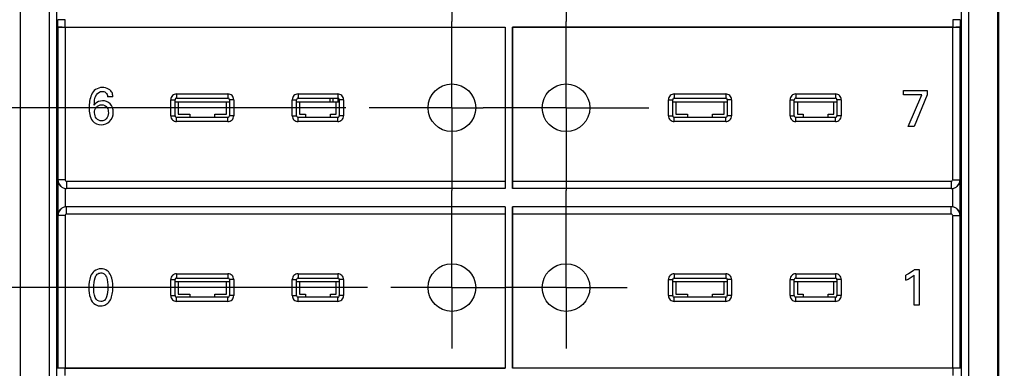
# Model space of a CAD drawing. Header units: inches. Extents: x 0 to 34, y 0 to 22.
# Tile 7 of 63: x 10.8 to 13.4, y 11.3 to 12.2. Entities that reach past the tile are written whole.
import ezdxf

# ---------------------------------------------------------------- set-up
doc = ezdxf.new("R2010")
doc.units = ezdxf.units.IN
doc.header["$LTSCALE"] = 1.87
doc.header["$MEASUREMENT"] = 0
doc.linetypes.add('CENTER', pattern=[0.6, 0.375, -0.075, 0.075, -0.075])
doc.layers.get('0').update_dxf_attribs({"linetype": 'CONTINUOUS'})
for name, color, linetype in [('02___PRT_ALL_AXES', 7, 'CONTINUOUS'), ('DATUMCURVES', 7, 'CONTINUOUS'), ('DIMENSIONS', 7, 'CONTINUOUS')]:
    doc.layers.add(name, color=color, linetype=linetype)
doc.styles.get("Standard").update_dxf_attribs({"font": 'txt', "width": 0.8})
doc.dimstyles.new('DIMSTYLE_2', dxfattribs={"dimtxt": 0.125, "dimasz": 0.18, "dimexe": 0.125, "dimexo": 0.0625, "dimgap": 0.03125, "dimtad": 0, "dimtih": 1, "dimtoh": 1, "dimzin": 0, "dimdsep": 46, "dimtxsty": 'STANDARD', "dimblk": '_FILLED', "dimblk1": '_FILLED', "dimblk2": '_FILLED', "dimcen": 0.09, "dimazin": 0, "dimtp": 0.01, "dimtm": 0.01, "dimtfac": 1, "dimtofl": 0, "dimtmove": 0, "dimatfit": 3, "dimldrblk": '_FILLED', "dimfxl": 1, "dimtolj": 1, "dimtzin": 0, "dimarcsym": 0})

# ---------------------------------------------------------------- blocks, each defined once
blk = doc.blocks.new('*D19')
at = {"layer": 'DIMENSIONS', "color": 2, "linetype": 'CONTINUOUS'}
blk.add_line((11.6718, 12.0033), (9.8999, 12.0033), dxfattribs=at)
at = {"layer": 'DIMENSIONS', "color": 2, "linetype": 'CONTINUOUS', "insert": (9.8374, 12.0658), "char_height": 0.125, "width": 1.325, "attachment_point": 3, "line_spacing_factor": 0.9}
blk.add_mtext('90.61{\\ftxt.shx;\\W1.000000;\\H0.125000; }[3.567]', dxfattribs=at)
blk = doc.blocks.new('_FILLED')
at = {"color": 0, "linetype": 'BYBLOCK'}
blk.add_solid([(0, 0), (-1, 0.174), (-1, -0.174)], dxfattribs=at)
blk = doc.blocks.new('*D20')
at = {"layer": 'DIMENSIONS', "color": 2, "linetype": 'CONTINUOUS'}
blk.add_line((11.7299, 11.5197), (9.8999, 11.5197), dxfattribs=at)
at = {"layer": 'DIMENSIONS', "color": 2, "linetype": 'CONTINUOUS', "insert": (9.8374, 11.5822), "char_height": 0.125, "width": 1.425, "attachment_point": 3, "line_spacing_factor": 0.9}
blk.add_mtext('102.89{\\ftxt.shx;\\W1.000000;\\H0.125000; }[4.051]', dxfattribs=at)
blk = doc.blocks.new('*D21')
at = {"layer": 'DIMENSIONS', "color": 2, "linetype": 'CONTINUOUS'}
blk.add_line((11.7299, 11.0656), (9.8999, 11.0656), dxfattribs=at)
at = {"layer": 'DIMENSIONS', "color": 2, "linetype": 'CONTINUOUS', "insert": (9.8374, 11.1281), "char_height": 0.125, "width": 1.425, "attachment_point": 3, "line_spacing_factor": 0.9}
blk.add_mtext('114.43{\\ftxt.shx;\\W1.000000;\\H0.125000; }[4.505]', dxfattribs=at)
blk = doc.blocks.new('*D22')
at = {"layer": 'DIMENSIONS', "color": 2, "linetype": 'CONTINUOUS'}
blk.add_line((11.7299, 10.6114), (9.8999, 10.6114), dxfattribs=at)
at = {"layer": 'DIMENSIONS', "color": 2, "linetype": 'CONTINUOUS', "insert": (9.8374, 10.6739), "char_height": 0.125, "width": 1.425, "attachment_point": 3, "line_spacing_factor": 0.9}
blk.add_mtext('125.96{\\ftxt.shx;\\W1.000000;\\H0.125000; }[4.959]', dxfattribs=at)
blk = doc.blocks.new('*D23')
at = {"layer": 'DIMENSIONS', "color": 2, "linetype": 'CONTINUOUS'}
blk.add_line((11.7299, 10.1572), (9.8999, 10.1572), dxfattribs=at)
at = {"layer": 'DIMENSIONS', "color": 2, "linetype": 'CONTINUOUS', "insert": (9.8374, 10.2197), "char_height": 0.125, "width": 1.425, "attachment_point": 3, "line_spacing_factor": 0.9}
blk.add_mtext('137.50{\\ftxt.shx;\\W1.000000;\\H0.125000; }[5.413]', dxfattribs=at)
blk = doc.blocks.new('*D24')
at = {"layer": 'DIMENSIONS', "color": 2, "linetype": 'CONTINUOUS'}
blk.add_line((11.1453, 9.3501), (9.8999, 9.3501), dxfattribs=at)
at = {"layer": 'DIMENSIONS', "color": 2, "linetype": 'CONTINUOUS', "insert": (9.8374, 9.4126), "char_height": 0.125, "width": 1.425, "attachment_point": 3, "line_spacing_factor": 0.9}
blk.add_mtext('158.00{\\ftxt.shx;\\W1.000000;\\H0.125000; }[6.220]', dxfattribs=at)
blk = doc.blocks.new('*D25')
at = {"layer": 'DIMENSIONS', "color": 2, "linetype": 'CONTINUOUS'}
blk.add_line((11.3149, 9.0656), (9.8999, 9.0656), dxfattribs=at)
at = {"layer": 'DIMENSIONS', "color": 2, "linetype": 'CONTINUOUS', "insert": (9.8374, 9.1281), "char_height": 0.125, "width": 1.425, "attachment_point": 3, "line_spacing_factor": 0.9}
blk.add_mtext('165.23{\\ftxt.shx;\\W1.000000;\\H0.125000; }[6.505]', dxfattribs=at)
blk = doc.blocks.new('*D29')
at = {"layer": 'DIMENSIONS', "color": 2, "linetype": 'CONTINUOUS'}
blk.add_line((13.4163, 9.3233), (14.3207, 9.3233), dxfattribs=at)
at = {"layer": 'DIMENSIONS', "color": 2, "linetype": 'CONTINUOUS', "insert": (14.3832, 9.3858), "char_height": 0.125, "width": 1.725, "attachment_point": 1, "line_spacing_factor": 0.9}
blk.add_mtext('2X 158.68{\\ftxt.shx;\\W1.000000;\\H0.125000; }[6.247]', dxfattribs=at)

msp = doc.modelspace()

# ---------------------------------------------------------------- linework, layer by layer
at = {"color": 7, "linetype": 'CONTINUOUS'}
for p, q in [((10.7959, 15.9052), (10.7959, 10.0391)), ((13.4247, 10.0391), (13.4247, 15.9052)), ((13.4275, 10.0391), (13.4275, 15.9052)), ((10.8735, 13.457), (10.8735, 10.0641)), ((10.8932, 13.457), (10.8932, 10.0641)), ((13.3274, 10.0641), (13.3274, 13.457)), ((13.3471, 10.0641), (13.3471, 13.457)), ((10.8967, 12.2398), (10.8972, 12.2403)), ((10.8967, 12.2211), (10.8967, 12.2398)), ((10.9164, 12.2206), (10.9164, 12.2403)), ((13.3042, 12.2403), (13.3042, 12.2206)), ((13.3234, 12.2403), (13.3239, 12.2398)), ((13.3239, 12.2398), (13.3239, 12.2211)), ((10.8972, 12.2206), (10.8967, 12.2211)), ((10.8972, 12.2206), (10.8972, 11.8097)), ((10.9164, 12.2206), (12.1005, 12.2206)), ((10.9169, 12.2201), (10.9169, 11.8097)), ((10.9169, 12.2201), (12.1, 12.2201)), ((12.1, 12.2201), (12.1005, 12.2206)), ((12.1, 12.2201), (12.1, 11.8058)), ((12.1005, 12.2206), (12.1005, 11.7861)), ((12.1202, 12.2206), (13.3042, 12.2206)), ((12.1207, 12.2201), (12.1202, 12.2206)), ((12.1202, 11.7861), (12.1202, 12.2206)), ((13.3037, 12.2201), (12.1207, 12.2201)), ((12.1207, 11.8058), (12.1207, 12.2201)), ((13.3037, 11.8097), (13.3037, 12.2201)), ((13.3239, 12.2211), (13.3234, 12.2206)), ((13.3234, 11.8097), (13.3234, 12.2206)), ((11.2009, 11.9816), (11.2009, 12.0251)), ((11.2009, 12.0251), (11.2124, 12.0251)), ((11.2124, 11.9816), (11.2124, 12.0251)), ((11.2163, 12.0406), (11.2163, 12.0291)), ((11.2163, 12.0406), (11.3547, 12.0406)), ((11.2163, 12.0291), (11.3547, 12.0291)), ((11.3547, 12.0406), (11.3547, 12.0291)), ((11.3702, 12.0251), (11.3587, 12.0251)), ((11.3587, 12.0251), (11.3587, 11.9816)), ((11.3702, 12.0251), (11.3702, 11.9816)), ((11.5276, 12.0251), (11.5391, 12.0251)), ((11.5276, 11.9816), (11.5276, 12.0251)), ((11.5391, 11.9816), (11.5391, 12.0251)), ((11.5431, 12.0406), (11.65, 12.0406)), ((11.5431, 12.0406), (11.5431, 12.0291)), ((11.5431, 12.0291), (11.65, 12.0291)), ((11.6294, 12.0193), (11.6294, 12.0291)), ((11.6378, 12.0193), (11.6378, 12.0291)), ((11.6499, 12.0291), (11.6499, 12.0193)), ((11.65, 12.0406), (11.65, 12.0291)), ((11.6654, 12.0251), (11.6539, 12.0251)), ((11.6539, 12.0251), (11.6539, 11.9816)), ((11.6654, 12.0251), (11.6654, 11.9816)), ((12.5394, 12.0251), (12.5509, 12.0251)), ((12.5394, 11.9816), (12.5394, 12.0251)), ((12.5509, 11.9816), (12.5509, 12.0251)), ((12.5549, 12.0406), (12.6933, 12.0406)), ((12.5549, 12.0406), (12.5549, 12.0291)), ((12.5549, 12.0291), (12.6933, 12.0291)), ((12.6933, 12.0406), (12.6933, 12.0291)), ((12.7087, 12.0251), (12.6972, 12.0251)), ((12.6972, 12.0251), (12.6972, 11.9816)), ((12.7087, 12.0251), (12.7087, 11.9816)), ((12.8662, 12.0251), (12.8777, 12.0251)), ((12.8662, 11.9816), (12.8662, 12.0251)), ((12.8777, 11.9816), (12.8777, 12.0251)), ((12.8817, 12.0406), (12.9886, 12.0406)), ((12.8817, 12.0406), (12.8817, 12.0291)), ((12.8817, 12.0291), (12.9886, 12.0291)), ((12.9886, 12.0406), (12.9886, 12.0291)), ((13.004, 12.0251), (12.9925, 12.0251)), ((12.9925, 12.0251), (12.9925, 11.9816)), ((13.004, 12.0251), (13.004, 11.9816)), ((11.2124, 12.0193), (11.3587, 12.0193)), ((11.2205, 12.0193), (11.2205, 11.9858)), ((11.3505, 11.9858), (11.3505, 12.0193)), ((11.5391, 12.0193), (11.6539, 12.0193)), ((11.5473, 12.0193), (11.5473, 11.9858)), ((11.6457, 11.9858), (11.6457, 12.0193)), ((12.5509, 12.0193), (12.6972, 12.0193)), ((12.5591, 12.0193), (12.5591, 11.9858)), ((12.689, 11.9858), (12.689, 12.0193)), ((12.8777, 12.0193), (12.9925, 12.0193)), ((12.8859, 12.0193), (12.8859, 11.9858)), ((12.9843, 11.9858), (12.9843, 12.0193)), ((11.2009, 11.9816), (11.2124, 11.9816)), ((11.2163, 11.9661), (11.2163, 11.9776)), ((11.3547, 11.9776), (11.2163, 11.9776)), ((11.2205, 11.9858), (11.252, 11.9858)), ((11.252, 11.9858), (11.252, 11.9776)), ((11.319, 11.9858), (11.3505, 11.9858)), ((11.319, 11.9776), (11.319, 11.9858)), ((11.3547, 11.9661), (11.3547, 11.9776)), ((11.3702, 11.9816), (11.3587, 11.9816)), ((11.5276, 11.9816), (11.5391, 11.9816)), ((11.65, 11.9776), (11.5431, 11.9776)), ((11.5431, 11.9661), (11.5431, 11.9776)), ((11.5473, 11.9858), (11.5631, 11.9858)), ((11.5631, 11.9858), (11.5631, 11.9776)), ((11.63, 11.9858), (11.6457, 11.9858)), ((11.63, 11.9776), (11.63, 11.9858)), ((11.65, 11.9661), (11.65, 11.9776)), ((11.6654, 11.9816), (11.6539, 11.9816)), ((12.5394, 11.9816), (12.5509, 11.9816)), ((12.6933, 11.9776), (12.5549, 11.9776)), ((12.5549, 11.9661), (12.5549, 11.9776)), ((12.5591, 11.9858), (12.5906, 11.9858)), ((12.5906, 11.9858), (12.5906, 11.9776)), ((12.6576, 11.9858), (12.689, 11.9858)), ((12.6576, 11.9776), (12.6576, 11.9858)), ((12.6933, 11.9661), (12.6933, 11.9776)), ((12.7087, 11.9816), (12.6972, 11.9816)), ((12.8662, 11.9816), (12.8777, 11.9816)), ((12.9886, 11.9776), (12.8817, 11.9776)), ((12.8817, 11.9661), (12.8817, 11.9776)), ((12.8859, 11.9858), (12.9016, 11.9858)), ((12.9016, 11.9858), (12.9016, 11.9776)), ((12.9686, 11.9858), (12.9843, 11.9858)), ((12.9686, 11.9776), (12.9686, 11.9858)), ((12.9886, 11.9661), (12.9886, 11.9776)), ((13.004, 11.9816), (12.9925, 11.9816)), ((11.3547, 11.9661), (11.2163, 11.9661)), ((11.65, 11.9661), (11.5431, 11.9661)), ((12.6933, 11.9661), (12.5549, 11.9661)), ((12.9886, 11.9661), (12.8817, 11.9661)), ((10.8967, 11.8092), (10.8972, 11.8097)), ((10.8967, 11.8092), (10.8967, 11.7139)), ((10.9169, 11.8097), (10.8972, 11.8097)), ((10.9164, 11.7865), (10.9164, 11.7366)), ((10.9208, 11.8058), (10.9208, 11.7861)), ((10.9208, 11.8058), (12.1, 11.8058)), ((12.1005, 11.7861), (10.9208, 11.7861)), ((10.9208, 11.7861), (10.9208, 11.7861)), ((12.1005, 11.7861), (12.1005, 11.7861)), ((13.2998, 11.7861), (12.1202, 11.7861)), ((12.1202, 11.7861), (12.1202, 11.7861)), ((12.1207, 11.8058), (13.2998, 11.8058)), ((13.2998, 11.8058), (13.2998, 11.7861)), ((13.2998, 11.7861), (13.2998, 11.7861)), ((13.3037, 11.8097), (13.3234, 11.8097)), ((13.3042, 11.7366), (13.3042, 11.7865)), ((13.3234, 11.8097), (13.3239, 11.8092)), ((13.3239, 11.7139), (13.3239, 11.8092)), ((10.9208, 11.737), (10.9208, 11.737)), ((10.9208, 11.7173), (10.9208, 11.737)), ((12.1005, 11.737), (10.9208, 11.737)), ((12.1005, 11.737), (12.1005, 11.3025)), ((12.1005, 11.737), (12.1005, 11.737)), ((13.2998, 11.737), (12.1202, 11.737)), ((12.1202, 11.737), (12.1202, 11.737)), ((12.1202, 11.3025), (12.1202, 11.737)), ((13.2998, 11.7173), (13.2998, 11.737)), ((13.2998, 11.737), (13.2998, 11.737)), ((10.8972, 11.7133), (10.8967, 11.7139)), ((10.8972, 11.7133), (10.8972, 11.3025)), ((10.9169, 11.7133), (10.8972, 11.7133)), ((10.9169, 11.7133), (10.9169, 11.303)), ((12.1, 11.7173), (10.9208, 11.7173)), ((12.1, 11.7173), (12.1, 11.303)), ((13.2998, 11.7173), (12.1207, 11.7173)), ((12.1207, 11.303), (12.1207, 11.7173)), ((13.3037, 11.7133), (13.3234, 11.7133)), ((13.3037, 11.303), (13.3037, 11.7133)), ((13.3239, 11.7139), (13.3234, 11.7133)), ((13.3234, 11.3025), (13.3234, 11.7133)), ((11.2163, 11.5569), (11.3547, 11.5569)), ((11.2163, 11.5569), (11.2163, 11.5454)), ((11.2163, 11.5454), (11.3547, 11.5454)), ((11.3547, 11.5569), (11.3547, 11.5454)), ((11.5431, 11.5569), (11.65, 11.5569)), ((11.5431, 11.5569), (11.5431, 11.5454)), ((11.5431, 11.5454), (11.65, 11.5454)), ((11.65, 11.5569), (11.65, 11.5454)), ((12.5549, 11.5569), (12.6933, 11.5569)), ((12.5549, 11.5569), (12.5549, 11.5454)), ((12.5549, 11.5454), (12.6933, 11.5454)), ((12.6933, 11.5569), (12.6933, 11.5454)), ((12.8817, 11.5569), (12.9886, 11.5569)), ((12.8817, 11.5569), (12.8817, 11.5454)), ((12.8817, 11.5454), (12.9886, 11.5454)), ((12.9886, 11.5569), (12.9886, 11.5454)), ((11.2009, 11.5415), (11.2124, 11.5415)), ((11.2009, 11.498), (11.2009, 11.5415)), ((11.2124, 11.498), (11.2124, 11.5415)), ((11.2124, 11.5357), (11.3587, 11.5357)), ((11.2205, 11.5357), (11.2205, 11.5022)), ((11.3505, 11.5022), (11.3505, 11.5357)), ((11.3702, 11.5415), (11.3587, 11.5415)), ((11.3587, 11.5415), (11.3587, 11.498)), ((11.3702, 11.5415), (11.3702, 11.498)), ((11.5276, 11.5415), (11.5391, 11.5415)), ((11.5276, 11.498), (11.5276, 11.5415)), ((11.5391, 11.498), (11.5391, 11.5415)), ((11.5391, 11.5357), (11.6539, 11.5357)), ((11.5473, 11.5357), (11.5473, 11.5022)), ((11.6457, 11.5022), (11.6457, 11.5357)), ((11.6654, 11.5415), (11.6539, 11.5415)), ((11.6539, 11.5415), (11.6539, 11.498)), ((11.6654, 11.5415), (11.6654, 11.498)), ((12.5394, 11.5415), (12.5509, 11.5415)), ((12.5394, 11.498), (12.5394, 11.5415)), ((12.5509, 11.498), (12.5509, 11.5415)), ((12.5509, 11.5357), (12.6972, 11.5357)), ((12.5591, 11.5357), (12.5591, 11.5022)), ((12.689, 11.5022), (12.689, 11.5357)), ((12.7087, 11.5415), (12.6972, 11.5415)), ((12.6972, 11.5415), (12.6972, 11.498)), ((12.7087, 11.5415), (12.7087, 11.498)), ((12.8662, 11.5415), (12.8777, 11.5415)), ((12.8662, 11.498), (12.8662, 11.5415)), ((12.8777, 11.498), (12.8777, 11.5415)), ((12.8777, 11.5357), (12.9925, 11.5357)), ((12.8859, 11.5357), (12.8859, 11.5022)), ((12.9843, 11.5022), (12.9843, 11.5357)), ((13.004, 11.5415), (12.9925, 11.5415)), ((12.9925, 11.5415), (12.9925, 11.498)), ((13.004, 11.5415), (13.004, 11.498)), ((11.2009, 11.498), (11.2124, 11.498)), ((11.3547, 11.494), (11.2163, 11.494)), ((11.2163, 11.4825), (11.2163, 11.494)), ((11.2205, 11.5022), (11.252, 11.5022)), ((11.252, 11.5022), (11.252, 11.494)), ((11.319, 11.5022), (11.3505, 11.5022)), ((11.319, 11.494), (11.319, 11.5022)), ((11.3547, 11.4825), (11.3547, 11.494)), ((11.3702, 11.498), (11.3587, 11.498)), ((11.5276, 11.498), (11.5391, 11.498)), ((11.65, 11.494), (11.5431, 11.494)), ((11.5431, 11.4825), (11.5431, 11.494)), ((11.5473, 11.5022), (11.5631, 11.5022)), ((11.5631, 11.5022), (11.5631, 11.494)), ((11.63, 11.5022), (11.6457, 11.5022)), ((11.63, 11.494), (11.63, 11.5022)), ((11.65, 11.4825), (11.65, 11.494)), ((11.6654, 11.498), (11.6539, 11.498)), ((12.5394, 11.498), (12.5509, 11.498)), ((12.6933, 11.494), (12.5549, 11.494)), ((12.5549, 11.4825), (12.5549, 11.494)), ((12.5591, 11.5022), (12.5906, 11.5022)), ((12.5906, 11.5022), (12.5906, 11.494)), ((12.6576, 11.5022), (12.689, 11.5022)), ((12.6576, 11.494), (12.6576, 11.5022)), ((12.6933, 11.4825), (12.6933, 11.494)), ((12.7087, 11.498), (12.6972, 11.498)), ((12.8662, 11.498), (12.8777, 11.498)), ((12.9886, 11.494), (12.8817, 11.494)), ((12.8817, 11.4825), (12.8817, 11.494)), ((12.8859, 11.5022), (12.9016, 11.5022)), ((12.9016, 11.5022), (12.9016, 11.494)), ((12.9686, 11.5022), (12.9843, 11.5022)), ((12.9686, 11.494), (12.9686, 11.5022)), ((12.9886, 11.4825), (12.9886, 11.494)), ((13.004, 11.498), (12.9925, 11.498)), ((11.3547, 11.4825), (11.2163, 11.4825)), ((11.65, 11.4825), (11.5431, 11.4825)), ((12.6933, 11.4825), (12.5549, 11.4825)), ((12.9886, 11.4825), (12.8817, 11.4825)), ((10.8967, 11.302), (10.8972, 11.3025)), ((12.1005, 11.3025), (10.9164, 11.3025)), ((10.9164, 11.2828), (10.9164, 11.3025)), ((10.9169, 11.303), (12.1, 11.303)), ((12.1, 11.303), (12.1005, 11.3025)), ((12.1207, 11.303), (12.1202, 11.3025)), ((13.3042, 11.3025), (12.1202, 11.3025)), ((13.3037, 11.303), (12.1207, 11.303)), ((13.3042, 11.3025), (13.3042, 11.2828)), ((13.3234, 11.3025), (13.3239, 11.302))]:
    msp.add_line(p, q, dxfattribs=at)
for centre in [(11.9568, 12.0033), (12.2639, 12.0033), (11.9568, 11.5197), (12.2639, 11.5197)]:
    msp.add_circle(centre, 0.064, dxfattribs=at)
for centre, radius, start, end in [((11.2163, 12.0251), 0.0154, 89.9928, 180.0072), ((11.2163, 12.0251), 0.00392, 89.8358, 180.1642), ((11.3547, 12.0251), 0.0154, 359.9928, 90.0072), ((11.3547, 12.0251), 0.00392, 359.8358, 90.1642), ((11.5431, 12.0251), 0.0154, 89.9928, 180.0072), ((11.5431, 12.0251), 0.00392, 89.8358, 180.1642), ((11.65, 12.0251), 0.0154, 359.9928, 90.0072), ((11.65, 12.0251), 0.00392, 359.8358, 90.1642), ((12.5549, 12.0251), 0.0154, 89.9928, 180.0072), ((12.5549, 12.0251), 0.00392, 89.8358, 180.1642), ((12.6933, 12.0251), 0.0154, 359.9928, 90.0072), ((12.6933, 12.0251), 0.00392, 359.8358, 90.1642), ((12.8817, 12.0251), 0.0154, 89.9928, 180.0072), ((12.8816, 12.0251), 0.00392, 89.8358, 180.1642), ((12.9886, 12.0251), 0.0154, 359.9928, 90.0072), ((12.9886, 12.0251), 0.00392, 359.8358, 90.1642), ((11.2163, 11.9816), 0.0154, 179.9921, 270.0079), ((11.2163, 11.9816), 0.00392, 179.8358, 270.1642), ((11.3547, 11.9816), 0.0154, 269.9921, 0.0079), ((11.3547, 11.9816), 0.00392, 269.8358, 0.1642), ((11.5431, 11.9816), 0.0154, 179.9921, 270.0079), ((11.5431, 11.9816), 0.00392, 179.8358, 270.1642), ((11.65, 11.9816), 0.0154, 269.9921, 0.0079), ((11.65, 11.9816), 0.00392, 269.8358, 0.1642), ((12.5549, 11.9816), 0.0154, 179.9921, 270.0079), ((12.5549, 11.9816), 0.00392, 179.8358, 270.1642), ((12.6933, 11.9816), 0.0154, 269.9921, 0.0079), ((12.6933, 11.9816), 0.00392, 269.8358, 0.1642), ((12.8817, 11.9816), 0.0154, 179.9921, 270.0079), ((12.8816, 11.9816), 0.00392, 179.8358, 270.1642), ((12.9886, 11.9816), 0.0154, 269.9921, 0.0079), ((12.9886, 11.9816), 0.00392, 269.8358, 0.1642), ((10.9208, 11.8097), 0.0236, 180.038, 269.962), ((10.9208, 11.8097), 0.00394, 179.9921, 270.0079), ((13.2998, 11.8097), 0.0236, 270.038, 359.962), ((13.2998, 11.8097), 0.00394, 269.9921, 0.0079), ((10.9208, 11.7133), 0.0236, 90.038, 179.962), ((13.2998, 11.7133), 0.0236, 0.038, 89.962), ((10.9208, 11.7133), 0.00394, 89.9928, 180.0072), ((13.2998, 11.7133), 0.00394, 359.9928, 90.0072), ((11.2163, 11.5415), 0.0154, 89.9928, 180.0072), ((11.2163, 11.5415), 0.00392, 89.8358, 180.1642), ((11.3547, 11.5415), 0.0154, 359.9928, 90.0072), ((11.3547, 11.5415), 0.00392, 359.8358, 90.1642), ((11.5431, 11.5415), 0.0154, 89.9928, 180.0072), ((11.5431, 11.5415), 0.00392, 89.8358, 180.1642), ((11.65, 11.5415), 0.0154, 359.9928, 90.0072), ((11.65, 11.5415), 0.00392, 359.8358, 90.1642), ((12.5549, 11.5415), 0.0154, 89.9928, 180.0072), ((12.5549, 11.5415), 0.00392, 89.8358, 180.1642), ((12.6933, 11.5415), 0.0154, 359.9928, 90.0072), ((12.6933, 11.5415), 0.00392, 359.8358, 90.1642), ((12.8817, 11.5415), 0.0154, 89.9928, 180.0072), ((12.8816, 11.5415), 0.00392, 89.8358, 180.1642), ((12.9886, 11.5415), 0.0154, 359.9928, 90.0072), ((12.9886, 11.5415), 0.00392, 359.8358, 90.1642), ((11.2163, 11.498), 0.0154, 179.9921, 270.0079), ((11.2163, 11.4979), 0.00392, 179.8358, 270.1642), ((11.3547, 11.498), 0.0154, 269.9921, 0.0079), ((11.3547, 11.4979), 0.00392, 269.8358, 0.1642), ((11.5431, 11.498), 0.0154, 179.9921, 270.0079), ((11.5431, 11.4979), 0.00392, 179.8358, 270.1642), ((11.65, 11.498), 0.0154, 269.9921, 0.0079), ((11.65, 11.4979), 0.00392, 269.8358, 0.1642), ((12.5549, 11.498), 0.0154, 179.9921, 270.0079), ((12.5549, 11.4979), 0.00392, 179.8358, 270.1642), ((12.6933, 11.498), 0.0154, 269.9921, 0.0079), ((12.6933, 11.4979), 0.00392, 269.8358, 0.1642), ((12.8817, 11.498), 0.0154, 179.9921, 270.0079), ((12.8816, 11.4979), 0.00392, 179.8358, 270.1642), ((12.9886, 11.498), 0.0154, 269.9921, 0.0079), ((12.9886, 11.4979), 0.00392, 269.8358, 0.1642)]:
    msp.add_arc(centre, radius, start, end, dxfattribs=at)
for centre, major_axis, ratio, start_param, end_param in [((10.9164, 12.2398), (0.0197, 0), 0.026186, 1.570796, 3.115413), ((13.3042, 12.2398), (0.0197, 0), 0.026186, 0.02618, 1.570796), ((10.9164, 12.2211), (0.0197, 0), 0.026186, -3.115413, -1.570796), ((10.9169, 12.2206), (0.0197, 0), 0.026186, -3.115413, -1.570796), ((13.3037, 12.2206), (0.0197, 0), 0.026186, -1.570796, -0.02618), ((13.3042, 12.2211), (0.0197, 0), 0.026186, -1.570796, -0.02618), ((10.9208, 11.8097), (0.0167, 0.0167), 0.999315, -2.545467, -2.356537), ((12.1005, 11.8058), (0, 0.0197), 0.026186, -4.712389, -3.167773), ((12.1202, 11.8058), (0, 0.0197), 0.026186, -3.115413, -1.570796), ((13.2998, 11.8097), (0.0167, -0.0167), 0.999315, -0.785056, -0.596126), ((10.9208, 11.7133), (0.0167, -0.0167), 0.999315, 2.356537, 2.545467), ((12.1005, 11.7173), (0, 0.0197), 0.026186, 0.02618, 1.570796), ((12.1202, 11.7173), (0, 0.0197), 0.026186, -1.570796, -0.02618), ((13.2998, 11.7133), (0.0167, 0.0167), 0.999315, 0.596126, 0.785056), ((10.9169, 11.3025), (0.0197, 0), 0.026186, 1.570796, 3.115413), ((13.3037, 11.3025), (0.0197, 0), 0.026186, 0.02618, 1.570796)]:
    msp.add_ellipse(centre, major_axis=major_axis, ratio=ratio, start_param=start_param, end_param=end_param, dxfattribs=at)
for points, knots in [([(10.8967, 11.8092), (10.8968, 11.8069), (10.8977, 11.802), (10.9014, 11.7951), (10.9077, 11.7893), (10.9133, 11.7871), (10.9164, 11.7865)], [0, 0, 0, 0, 0.219953, 0.453119, 0.711628, 1, 1, 1, 1]), ([(13.3042, 11.7865), (13.3073, 11.7871), (13.3129, 11.7893), (13.3192, 11.7951), (13.323, 11.802), (13.3239, 11.8069), (13.3239, 11.8092)], [0, 0, 0, 0, 0.288371, 0.54688, 0.780047, 1, 1, 1, 1]), ([(10.9164, 11.7366), (10.9133, 11.736), (10.9077, 11.7337), (10.9014, 11.728), (10.8977, 11.7211), (10.8968, 11.7162), (10.8967, 11.7139)], [0, 0, 0, 0, 0.288371, 0.54688, 0.780047, 1, 1, 1, 1]), ([(13.3239, 11.7139), (13.3239, 11.7162), (13.323, 11.7211), (13.3192, 11.728), (13.3129, 11.7337), (13.3073, 11.736), (13.3042, 11.7366)], [0, 0, 0, 0, 0.219953, 0.453119, 0.711628, 1, 1, 1, 1])]:
    msp.add_open_spline(points, degree=3, knots=knots, dxfattribs=at)
at = {"layer": '02___PRT_ALL_AXES', "color": 7, "linetype": 'CENTER'}
for p, q in [((11.9568, 12.4575), (11.9568, 12.2351)), ((12.2639, 12.4575), (12.2639, 12.2351)), ((11.9568, 12.0033), (11.9568, 12.2351)), ((12.2639, 12.0033), (12.2639, 12.2351)), ((11.9568, 12.0033), (11.7343, 12.0033)), ((11.9568, 12.0033), (12.0414, 12.0033)), ((11.9568, 12.0033), (11.9568, 11.7809)), ((12.2639, 12.0033), (12.0414, 12.0033)), ((12.2639, 12.0033), (12.4863, 12.0033)), ((12.2639, 12.0033), (12.2639, 11.7809)), ((11.9568, 11.5197), (11.9568, 11.7805)), ((12.2639, 11.5197), (12.2639, 11.7809)), ((11.9568, 11.5197), (11.7924, 11.5197)), ((11.9568, 11.5197), (12.0995, 11.5197)), ((11.9568, 11.5197), (11.9568, 11.3554)), ((12.2639, 11.5197), (12.0995, 11.5197)), ((12.2639, 11.5197), (12.4282, 11.5197)), ((12.2639, 11.5197), (12.2639, 11.3554))]:
    msp.add_line(p, q, dxfattribs=at)
at = {"layer": '02___PRT_ALL_AXES', "color": 7, "linetype": 'CONTINUOUS'}
for centre in [(11.9568, 12.0033), (12.2639, 12.0033), (11.9568, 11.5197), (12.2639, 11.5197)]:
    msp.add_circle(centre, 0.064, dxfattribs=at)
at = {"layer": 'DATUMCURVES', "color": 4, "linetype": 'CONTINUOUS'}
for p, q in [((13.1715, 12.0495), (13.235, 12.0495)), ((13.1715, 12.0379), (13.1715, 12.0495)), ((13.235, 12.0495), (13.235, 12.0378)), ((11.0451, 12.0331), (11.0308, 12.0331)), ((13.2209, 12.0379), (13.1715, 12.0379)), ((13.184, 11.9534), (13.2209, 12.0379)), ((13.235, 12.0378), (13.1997, 11.9534)), ((13.1997, 11.9534), (13.184, 11.9534)), ((13.1779, 11.5392), (13.1779, 11.5531)), ((13.2003, 11.4722), (13.2003, 11.5531)), ((13.2013, 11.5682), (13.2136, 11.5682)), ((13.2136, 11.5682), (13.2136, 11.4722)), ((13.2136, 11.4722), (13.2003, 11.4722))]:
    msp.add_line(p, q, dxfattribs=at)
for points, knots in [([(11.0169, 12.0578), (11.0105, 12.0578), (10.9976, 12.0543), (10.9832, 12.0336), (10.9814, 12.0153), (10.9814, 12.0035)], [0, 0, 0, 0, 0.265717, 0.507613, 1, 1, 1, 1]), ([(11.04, 12.0486), (11.0362, 12.0527), (11.0282, 12.057), (11.0197, 12.0578), (11.0169, 12.0578)], [0, 0, 0, 0, 0.663003, 1, 1, 1, 1]), ([(11.0451, 12.0331), (11.0449, 12.0369), (11.0442, 12.0426), (11.0411, 12.0473), (11.04, 12.0486)], [0, 0, 0, 0, 0.69004, 1, 1, 1, 1]), ([(10.995, 12.0099), (10.9954, 12.0195), (10.9949, 12.0366), (11.0103, 12.0474), (11.0162, 12.0474)], [0, 0, 0, 0, 0.617916, 1, 1, 1, 1]), ([(11.0173, 12.0221), (11.0102, 12.0221), (11.0007, 12.0183), (10.9959, 12.0112), (10.995, 12.0099)], [0, 0, 0, 0, 0.818839, 1, 1, 1, 1]), ([(11.0162, 12.0474), (11.0195, 12.0474), (11.0276, 12.0455), (11.0307, 12.0372), (11.0308, 12.0331)], [0, 0, 0, 0, 0.444772, 1, 1, 1, 1]), ([(11.0463, 11.9913), (11.0463, 11.9995), (11.0413, 12.0165), (11.0246, 12.0221), (11.0173, 12.0221)], [0, 0, 0, 0, 0.530257, 1, 1, 1, 1]), ([(10.9959, 11.9899), (10.9959, 11.9951), (10.9986, 12.0064), (11.0098, 12.0114), (11.0151, 12.0114)], [0, 0, 0, 0, 0.495601, 1, 1, 1, 1]), ([(11.0151, 12.0114), (11.0208, 12.0114), (11.0319, 12.0055), (11.033, 11.9945), (11.033, 11.99)], [0, 0, 0, 0, 0.556265, 1, 1, 1, 1]), ([(11.0144, 11.9682), (11.0095, 11.9682), (10.9988, 11.9733), (10.9959, 11.9844), (10.9959, 11.9899)], [0, 0, 0, 0, 0.471334, 1, 1, 1, 1]), ([(11.0139, 11.9577), (11.0218, 11.9577), (11.04, 11.9637), (11.0463, 11.9822), (11.0463, 11.9913)], [0, 0, 0, 0, 0.469128, 1, 1, 1, 1]), ([(11.033, 11.99), (11.033, 11.9841), (11.0299, 11.9725), (11.0189, 11.9682), (11.0144, 11.9682)], [0, 0, 0, 0, 0.569305, 1, 1, 1, 1]), ([(11.0128, 11.5702), (11.0065, 11.5702), (10.9938, 11.5663), (10.9819, 11.546), (10.9806, 11.5295), (10.9806, 11.5191)], [0, 0, 0, 0, 0.28059, 0.535687, 1, 1, 1, 1]), ([(10.9939, 11.5198), (10.9939, 11.5286), (10.9943, 11.5412), (11.0017, 11.5563), (11.0094, 11.5591), (11.013, 11.5591)], [0, 0, 0, 0, 0.546704, 0.777066, 1, 1, 1, 1]), ([(11.045, 11.5213), (11.045, 11.5319), (11.0437, 11.5483), (11.0307, 11.5671), (11.0188, 11.5702), (11.0128, 11.5702)], [0, 0, 0, 0, 0.483643, 0.726488, 1, 1, 1, 1]), ([(11.013, 11.5591), (11.0161, 11.5591), (11.0229, 11.5571), (11.0315, 11.5427), (11.0316, 11.5295), (11.0316, 11.5201)], [0, 0, 0, 0, 0.198887, 0.40494, 1, 1, 1, 1]), ([(13.2013, 11.5682), (13.1961, 11.5639), (13.1883, 11.5588), (13.1802, 11.5543), (13.1779, 11.5531)], [0, 0, 0, 0, 0.725072, 1, 1, 1, 1]), ([(10.9806, 11.5191), (10.9806, 11.5098), (10.9816, 11.4983), (10.986, 11.488), (10.9869, 11.4862)], [0, 0, 0, 0, 0.825058, 1, 1, 1, 1]), ([(11.0127, 11.4818), (11.0065, 11.4818), (10.9928, 11.4948), (10.9939, 11.5107), (10.9939, 11.5198)], [0, 0, 0, 0, 0.403402, 1, 1, 1, 1]), ([(11.0316, 11.5201), (11.0316, 11.5115), (11.031, 11.4991), (11.0235, 11.4844), (11.0161, 11.4818), (11.0127, 11.4818)], [0, 0, 0, 0, 0.549728, 0.779266, 1, 1, 1, 1]), ([(11.0317, 11.4776), (11.0393, 11.4847), (11.0445, 11.501), (11.045, 11.5162), (11.045, 11.5213)], [0, 0, 0, 0, 0.6699, 1, 1, 1, 1]), ([(10.9869, 11.4862), (10.9901, 11.4795), (10.9991, 11.4716), (11.0096, 11.4702), (11.0125, 11.4702)], [0, 0, 0, 0, 0.714944, 1, 1, 1, 1]), ([(11.0125, 11.4702), (11.0173, 11.4702), (11.0245, 11.472), (11.0301, 11.4761), (11.0317, 11.4776)], [0, 0, 0, 0, 0.68765, 1, 1, 1, 1])]:
    msp.add_open_spline(points, degree=3, knots=knots, dxfattribs=at)
for points in [[(10.9814, 12.0035), (10.9814, 11.9913), (10.9828, 11.9778), (10.9901, 11.9681)], [(10.9901, 11.9681), (10.9954, 11.9612), (11.0052, 11.9577), (11.0139, 11.9577)], [(13.1779, 11.5392), (13.1859, 11.543), (13.1936, 11.5475), (13.2003, 11.5531)]]:
    msp.add_open_spline(points, degree=3, dxfattribs=at)

# ---------------------------------------------------------------- dimensions: what is measured, and where the dimension line sits
at = {"layer": 'DIMENSIONS', "color": 2, "linetype": 'CONTINUOUS'}
for feature_location, offset, origin, picture, middle in [((11.7299, 11.5197), (-1.83, 0), (11.7924, 15.5706), '*D20', (9.1249, 11.5197)), ((11.7299, 11.06555), (-1.83002, 0), (11.7924, 15.57059), '*D21', (9.12488, 11.06555)), ((11.7299, 10.6114), (-1.83, 0), (11.7924, 15.5706), '*D22', (9.1249, 10.6114)), ((11.7299, 10.1572), (-1.83, 0), (11.7924, 15.5706), '*D23', (9.1249, 10.1572)), ((11.1453, 9.3501), (-1.2454, 0), (11.2078, 15.5706), '*D24', (9.1249, 9.3501)), ((11.314918, 9.065594), (-1.415041, 0), (11.377418, 15.570593), '*D25', (9.124877, 9.065594)), ((11.6718, 12.0033), (-1.7719, 0), (11.7343, 15.5706), '*D19', (9.1749, 12.0033))]:
    dim = msp.add_ordinate_dim(feature_location=feature_location, offset=offset, dtype=0, origin=origin, dimstyle='DIMSTYLE_2', dxfattribs=at)
    dim.commit()
    dim.dimension.update_dxf_attribs({"geometry": picture, "text_midpoint": middle})
dim = msp.add_ordinate_dim(feature_location=(13.4163, 9.3233), offset=(0.9045, 0), dtype=0, origin=(13.3538, 15.5706), text='2X <>', dimstyle='DIMSTYLE_2', dxfattribs=at)
dim.commit()
dim.dimension.update_dxf_attribs({"geometry": '*D29', "text_midpoint": (15.2457, 9.3233)})

doc.saveas('drawing.dxf')
